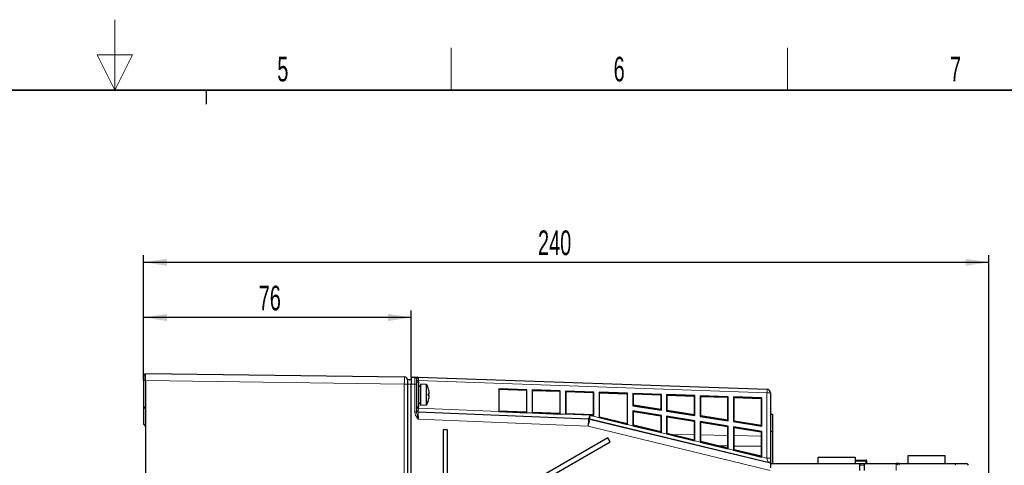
# Model space of a CAD drawing. Header units: millimetres. Extents: x 5 to 418, y 2 to 292.
# Tile 34 of 35: x 203 to 343, y 229 to 292. Entities that reach past the tile are written whole.
import ezdxf

# ---------------------------------------------------------------- set-up
doc = ezdxf.new("R2010")
doc.units = ezdxf.units.MM
doc.layers.add('SLD-0', color=7, linetype='Continuous')
doc.styles.add('SLDTEXTSTYLE0', font='TXT', dxfattribs={"width": 0.605})
doc.dimstyles.new('SLDDIMSTYLE0', dxfattribs={"dimtxt": 3.5, "dimasz": 3.302, "dimexe": 0, "dimexo": 0.0625, "dimgap": 0.875, "dimtad": 1, "dimlfac": 2, "dimrnd": 1e-09, "dimzin": 12, "dimdsep": 46, "dimtxsty": 'SLDTEXTSTYLE0', "dimsah": 1, "dimcen": 0.09, "dimadec": 0, "dimazin": 3, "dimtfac": 1, "dimtofl": 0, "dimtmove": 0, "dimatfit": 3, "dimfxl": 1, "dimfrac": 2, "dimtolj": 1, "dimtzin": 12, "dimarcsym": 0})

# ---------------------------------------------------------------- blocks, each defined once
blk = doc.blocks.new('_D_4')
at = {"layer": 'SLD-0'}
for p, q in [((221.09, 241.3), (221.09, 259.08)), ((341.09, 227.03), (341.09, 259.08)), ((221.09, 258.08), (341.09, 258.08))]:
    blk.add_line(p, q, dxfattribs=at)
for points in [[(221.09, 258.08), (224.4, 257.58), (224.4, 258.59)], [(341.09, 258.08), (337.79, 258.59), (337.79, 257.58)]]:
    blk.add_solid(points, dxfattribs=at)
at = {"layer": 'SLD-0', "insert": (277.08, 262.6), "char_height": 3.5, "attachment_point": 1, "style": 'SLDTEXTSTYLE0'}
blk.add_mtext('240', dxfattribs=at)
blk = doc.blocks.new('_D_5')
at = {"layer": 'SLD-0'}
for p, q in [((221.09, 241.3), (221.09, 251.25)), ((259.09, 250.25), (221.09, 250.25)), ((259.09, 241.8), (259.09, 251.25))]:
    blk.add_line(p, q, dxfattribs=at)
for points in [[(221.09, 250.25), (224.4, 249.74), (224.4, 250.76)], [(259.09, 250.25), (255.79, 250.76), (255.79, 249.74)]]:
    blk.add_solid(points, dxfattribs=at)
at = {"layer": 'SLD-0', "insert": (237.42, 254.76), "char_height": 3.5, "attachment_point": 1, "style": 'SLDTEXTSTYLE0'}
blk.add_mtext('76', dxfattribs=at)

msp = doc.modelspace()

# ---------------------------------------------------------------- linework, layer by layer
at = {"color": 7, "linetype": 'Continuous', "lineweight": 25}
for p, q in [((221.0942, 242.0512), (221.3442, 242.3012)), ((221.3442, 242.3012), (258.1009, 241.8078)), ((221.0942, 237.5512), (221.0942, 241.3013)), ((221.3442, 241.3013), (221.3442, 237.3012)), ((259.0942, 241.4012), (258.5942, 241.4012)), ((258.5942, 240.8012), (258.5942, 241.4012)), ((258.5942, 106.8012), (258.5942, 240.8012)), ((259.0942, 241.8012), (259.0942, 240.8012)), ((259.0942, 241.8012), (259.5942, 241.8012)), ((259.0942, 125.5512), (259.0942, 240.8012)), ((259.8442, 241.5512), (259.8442, 240.8012)), ((260.1442, 241.0512), (259.8442, 241.0512)), ((259.8442, 240.8012), (259.8442, 236.8083)), ((260.0854, 241.7927), (309.6116, 240.0633)), ((260.1442, 237.5512), (260.1442, 241.0512)), ((260.4442, 240.5012), (260.1442, 240.5012)), ((261.2692, 240.7512), (260.4442, 240.8012)), ((260.4442, 237.8012), (260.4442, 240.8012)), ((261.2692, 237.8512), (261.2692, 240.7512)), ((275.4994, 240.0037), (271.4994, 240.1434)), ((271.4994, 240.1434), (271.4994, 236.9045)), ((271.5584, 240.0823), (271.4994, 240.1434)), ((271.5584, 236.9501), (271.5584, 240.0823)), ((271.5584, 240.0823), (275.4368, 239.9433)), ((275.4368, 239.9433), (275.4994, 240.0037)), ((275.4368, 239.9433), (275.4368, 236.7953)), ((275.4994, 236.7413), (275.4994, 240.0037)), ((280.2494, 239.8378), (276.2494, 239.9775)), ((276.2494, 239.9775), (276.2494, 236.7107)), ((276.3127, 239.9119), (276.2494, 239.9775)), ((276.3127, 236.7604), (276.3127, 239.9119)), ((276.3127, 239.9119), (280.1825, 239.7732)), ((280.1825, 239.7732), (280.2494, 239.8378)), ((280.1825, 239.7732), (280.1825, 236.606)), ((280.2494, 236.5474), (280.2494, 239.8378)), ((284.9994, 239.672), (280.9994, 239.8117)), ((280.9994, 239.8117), (280.9994, 236.5168)), ((281.0671, 239.7415), (280.9994, 239.8117)), ((281.0671, 236.5707), (281.0671, 239.7415)), ((281.0671, 239.7415), (284.9281, 239.6032)), ((284.9281, 239.6032), (284.9994, 239.672)), ((284.9281, 239.6032), (284.9281, 236.4166)), ((284.9994, 236.3424), (284.9994, 239.672)), ((285.7494, 239.6458), (285.7494, 236.0567)), ((289.7968, 239.5044), (285.7494, 239.6458)), ((285.8214, 239.5711), (285.7494, 239.6458)), ((285.8214, 236.1134), (285.8214, 239.5711)), ((285.8214, 239.5711), (289.7211, 239.4314)), ((289.7211, 239.4314), (289.7968, 239.5044)), ((289.7211, 239.4314), (289.7211, 235.1705)), ((289.7968, 235.0743), (289.7968, 239.5044)), ((294.5942, 239.3369), (290.5468, 239.4782)), ((290.5468, 239.4782), (290.5468, 237.7349)), ((290.6232, 239.3991), (290.5468, 239.4782)), ((290.6232, 239.3991), (294.5141, 239.2596)), ((290.6232, 237.8002), (290.6232, 239.3991)), ((294.5141, 239.2596), (294.5942, 239.3369)), ((294.5141, 239.2596), (294.5141, 237.1875)), ((294.5942, 237.0938), (294.5942, 239.3369)), ((299.3442, 239.171), (295.3442, 239.3107)), ((295.3442, 239.3107), (295.3442, 236.975)), ((295.425, 239.227), (295.3442, 239.3107)), ((295.425, 239.227), (299.2598, 239.0896)), ((295.425, 237.0441), (295.425, 239.227)), ((299.2598, 239.0896), (299.3442, 239.171)), ((299.2598, 239.0896), (299.2598, 236.4403)), ((299.3442, 236.3415), (299.3442, 239.171)), ((304.0942, 239.0052), (300.0942, 239.1449)), ((300.0942, 239.1449), (300.0942, 236.2227)), ((300.1794, 239.0566), (300.0942, 239.1449)), ((310.0942, 239.5636), (310.0942, 230.268)), ((260.1442, 238.1012), (260.4442, 238.1012)), ((260.4442, 237.8012), (261.2692, 237.8512)), ((290.6232, 237.8002), (290.5468, 237.7349)), ((290.5468, 237.7349), (294.5942, 237.0938)), ((294.5141, 237.1875), (290.6232, 237.8002)), ((300.1794, 236.2955), (300.1794, 239.0566)), ((300.1794, 239.0566), (304.0054, 238.9195)), ((304.0054, 238.9195), (304.0942, 239.0052)), ((304.0054, 238.9195), (304.0054, 235.693)), ((304.0942, 235.5892), (304.0942, 239.0052)), ((308.8442, 238.8393), (304.8442, 238.979)), ((304.8442, 238.979), (304.8442, 235.4704)), ((304.9337, 238.8862), (304.8442, 238.979)), ((304.9337, 235.5469), (304.9337, 238.8862)), ((304.9337, 238.8862), (308.7511, 238.7494)), ((308.7511, 238.7494), (308.8442, 238.8393)), ((308.7511, 238.7494), (308.7511, 234.9458)), ((308.8442, 234.8368), (308.8442, 238.8393)), ((221.0942, 237.5512), (221.3442, 237.3012)), ((221.0942, 235.0512), (221.0942, 237.5512)), ((221.3442, 237.3012), (221.3442, 130.2477)), ((259.8442, 237.5512), (260.1442, 237.5512)), ((271.4994, 236.9045), (275.4994, 236.7413)), ((271.5584, 236.9501), (271.5105, 236.9041)), ((275.4368, 236.7953), (271.5584, 236.9501)), ((275.4368, 236.7953), (275.4882, 236.7417)), ((276.2494, 236.7107), (280.2494, 236.5474)), ((276.3127, 236.7604), (276.2605, 236.7102)), ((280.1825, 236.606), (276.3127, 236.7604)), ((280.1825, 236.606), (280.2382, 236.5479)), ((284.425, 236.377), (280.9994, 236.5168)), ((281.0671, 236.5707), (281.0105, 236.5163)), ((284.9281, 236.4166), (281.0671, 236.5707)), ((284.425, 236.377), (284.4802, 236.3636)), ((284.4802, 236.3636), (284.9994, 236.3424)), ((284.9281, 236.4166), (284.9994, 236.3424)), ((294.5942, 236.3438), (290.5468, 236.9849)), ((290.5468, 236.9849), (290.5468, 234.8923)), ((290.6232, 236.8953), (290.5468, 236.9849)), ((290.6232, 236.8953), (294.5141, 236.2755)), ((290.6232, 234.9524), (290.6232, 236.8953)), ((294.5141, 237.1875), (294.5942, 237.0938)), ((294.5141, 236.2755), (294.5942, 236.3438)), ((294.5141, 236.2755), (294.5141, 234.0117)), ((294.5942, 233.9099), (294.5942, 236.3438)), ((295.425, 237.0441), (295.3442, 236.975)), ((295.3442, 236.975), (299.3442, 236.3415)), ((299.2598, 236.4403), (295.425, 237.0441)), ((299.2598, 236.4403), (299.3442, 236.3415)), ((300.1794, 236.2955), (300.0942, 236.2227)), ((304.0054, 235.693), (300.1794, 236.2955)), ((310.0942, 236.5512), (310.3942, 236.5512)), ((310.3942, 236.5512), (310.3942, 234.0512)), ((221.0942, 235.0512), (221.3442, 234.8012)), ((285.8214, 236.1134), (285.7494, 236.0567)), ((285.7494, 236.0567), (289.7968, 235.0743)), ((289.7211, 235.1705), (285.8214, 236.1134)), ((289.7211, 235.1705), (289.7968, 235.0743)), ((290.6232, 234.9524), (290.5468, 234.8923)), ((290.5468, 234.8923), (294.5942, 233.9099)), ((294.5141, 234.0117), (290.6232, 234.9524)), ((299.3442, 235.5915), (295.3442, 236.225)), ((295.3442, 236.225), (295.3442, 233.7279)), ((295.425, 236.1304), (295.3442, 236.225)), ((295.425, 236.1304), (299.2598, 235.5195)), ((295.425, 233.7915), (295.425, 236.1304)), ((299.2598, 235.5195), (299.3442, 235.5915)), ((299.2598, 235.5195), (299.2598, 232.8643)), ((299.3442, 232.757), (299.3442, 235.5915)), ((300.0942, 236.2227), (304.0942, 235.5892)), ((304.0942, 234.8392), (300.0942, 235.4727)), ((300.0942, 235.4727), (300.0942, 232.575)), ((300.1794, 235.3729), (300.0942, 235.4727)), ((300.1794, 235.3729), (304.0054, 234.7634)), ((300.1794, 232.642), (300.1794, 235.3729)), ((304.0054, 235.693), (304.0942, 235.5892)), ((304.9337, 235.5469), (304.8442, 235.4704)), ((304.8442, 235.4704), (308.8442, 234.8368)), ((308.7511, 234.9458), (304.9337, 235.5469)), ((308.7511, 234.9458), (308.8442, 234.8368)), ((264.2442, 234.3012), (263.5942, 234.3012)), ((263.5942, 234.3012), (263.5942, 113.3012)), ((264.2442, 113.3012), (264.2442, 234.3012)), ((294.5141, 234.0117), (294.5942, 233.9099)), ((295.425, 233.7915), (295.3442, 233.7279)), ((295.3442, 233.7279), (299.3442, 232.757)), ((299.2598, 232.8643), (295.425, 233.7915)), ((304.0054, 234.7634), (304.0942, 234.8392)), ((304.0054, 234.7634), (304.0054, 231.7169)), ((304.0942, 231.6041), (304.0942, 234.8392)), ((308.8442, 234.0869), (304.8442, 234.7204)), ((304.8442, 234.7204), (304.8442, 231.422)), ((304.9337, 234.6155), (304.8442, 234.7204)), ((304.9337, 234.6155), (308.7511, 234.0074)), ((304.9337, 231.4925), (304.9337, 234.6155)), ((308.7511, 234.0074), (308.8442, 234.0869)), ((308.7511, 234.0074), (308.7511, 230.5695)), ((308.8442, 230.4512), (308.8442, 234.0869)), ((310.3942, 234.0512), (310.3942, 229.5512)), ((287.006, 233.1844), (265.7442, 220.9089)), ((266.0692, 220.346), (287.331, 232.6215)), ((287.331, 232.6215), (287.006, 233.1844)), ((299.2598, 232.8643), (299.3442, 232.757)), ((300.1794, 232.642), (300.0942, 232.575)), ((300.0942, 232.575), (304.0942, 231.6041)), ((304.0054, 231.7169), (300.1794, 232.642)), ((304.0054, 232.0085), (302.7055, 232.0312)), ((304.0054, 231.7169), (304.0942, 231.6041)), ((304.9337, 231.4925), (304.8442, 231.422)), ((304.8442, 231.422), (308.8442, 230.4512)), ((308.7511, 231.9257), (304.9337, 231.9923)), ((308.7511, 230.5695), (304.9337, 231.4925)), ((308.7511, 230.5695), (308.8442, 230.4512)), ((310.0942, 230.268), (310.0942, 229.6181)), ((310.0942, 229.6181), (310.0942, 229.5688)), ((310.0942, 229.5688), (310.0942, 228.9379)), ((310.0942, 229.5512), (322.7442, 229.5512)), ((316.8442, 229.5512), (316.8442, 230.4512)), ((316.8442, 230.4512), (322.0942, 230.4512)), ((322.0917, 230.0012), (322.135, 230.0012)), ((322.0942, 230.4512), (322.0942, 229.5512)), ((322.13, 229.9012), (322.0942, 229.9012)), ((322.1355, 229.8762), (322.1192, 229.5512)), ((322.135, 230.0012), (323.6667, 230.0012)), ((322.7442, 229.5512), (322.7442, 228.5512)), ((322.7442, 229.5262), (323.4442, 229.5262)), ((323.4442, 229.5262), (327.9442, 229.5262)), ((323.4442, 228.5262), (323.4442, 229.5262)), ((323.6667, 229.8762), (323.6667, 230.0012)), ((323.6667, 229.5262), (323.6667, 229.8762)), ((323.6917, 229.5262), (323.6917, 229.8762)), ((323.7917, 229.5262), (323.7917, 229.8762)), ((328.3147, 229.5262), (327.9442, 229.5262)), ((328.3147, 229.5262), (336.2765, 229.5262)), ((329.6443, 230.6512), (334.8943, 230.6512)), ((329.6443, 229.5262), (329.6443, 230.6512)), ((334.8943, 229.5262), (334.8943, 230.6512)), ((336.2765, 229.5262), (337.9442, 229.5262))]:
    msp.add_line(p, q, dxfattribs=at)
at = {"color": 7, "linetype": 'Continuous', "lineweight": 18}
for p, q in [((221.0942, 241.3013), (221.3442, 241.3013)), ((258.1009, 240.8079), (221.3442, 241.3013)), ((258.1009, 125.561), (258.1009, 240.8079)), ((258.5942, 240.8079), (258.1009, 240.8079)), ((259.0942, 240.8012), (258.5942, 240.8012)), ((259.5942, 240.8012), (259.0942, 240.8012)), ((259.5942, 240.8012), (259.5942, 241.8012)), ((259.5942, 236.8083), (259.5942, 240.8012)), ((259.8442, 240.8012), (259.5942, 240.8012)), ((260.0942, 241.2921), (259.8442, 241.2921)), ((260.0942, 241.2921), (260.0942, 241.0512)), ((309.5942, 239.5636), (260.0942, 241.2921)), ((309.5942, 230.268), (309.5942, 239.5636)), ((309.5942, 239.5636), (310.0942, 239.5636)), ((259.8442, 236.8083), (259.5942, 236.8083)), ((260.0942, 237.3701), (259.8442, 237.3701)), ((260.084, 236.8702), (260.084, 236.8086)), ((284.2563, 235.8835), (260.084, 236.8702)), ((260.084, 236.8086), (284.2477, 235.8223)), ((260.0942, 237.5512), (260.0942, 237.3701)), ((260.0942, 237.3701), (271.4994, 236.9045)), ((275.4994, 236.7413), (276.2494, 236.7107)), ((280.2494, 236.5474), (280.9994, 236.5168)), ((284.4802, 236.3636), (309.5942, 230.268)), ((284.2069, 234.8233), (260.0942, 235.8075)), ((284.2477, 235.8223), (284.2563, 235.8835)), ((284.4513, 235.8561), (284.4427, 235.7949)), ((284.4427, 235.7949), (310.0942, 229.5688)), ((309.7121, 229.7249), (284.4513, 235.8561)), ((310.0479, 228.5512), (284.2069, 234.8233)), ((296.0197, 233.6477), (299.2598, 233.5911)), ((300.1794, 233.5751), (304.0054, 233.5083)), ((304.9337, 233.4921), (308.7511, 233.4255)), ((310.3942, 234.0512), (310.0942, 234.0512)), ((309.5942, 230.268), (310.0942, 230.268)), ((322.1355, 229.8762), (322.0942, 229.8762)), ((322.1355, 229.8762), (323.6667, 229.8762)), ((323.4442, 229.2805), (322.7442, 229.2805)), ((323.6917, 229.8762), (323.6667, 229.8762))]:
    msp.add_line(p, q, dxfattribs=at)
at = {"color": 7, "linetype": 'Continuous', "lineweight": 18, "flags": 128}
for points in [[(260.0854, 241.7927), (260.0856, 241.7831), (260.0861, 241.7546), (260.0869, 241.7084), (260.088, 241.6461), (260.0893, 241.5703), (260.0908, 241.4837), (260.0925, 241.3898), (260.0942, 241.2921)], [(309.6116, 240.0633), (309.6113, 240.0537), (309.6103, 240.0252), (309.6087, 239.979), (309.6065, 239.9169), (309.6039, 239.8412), (309.6008, 239.7548), (309.5976, 239.661), (309.5942, 239.5636)], [(260.0942, 237.3701), (260.0922, 237.2736), (260.0903, 237.1808), (260.0885, 237.095), (260.087, 237.0196), (260.0857, 236.9574), (260.0848, 236.9107), (260.0842, 236.8812), (260.084, 236.8702)], [(260.084, 236.8086), (260.0842, 236.7864), (260.0848, 236.7274), (260.0857, 236.6338), (260.087, 236.5092), (260.0885, 236.3583), (260.0903, 236.1866), (260.0922, 236.0006), (260.0942, 235.8075)], [(284.2563, 235.8835), (284.26, 235.8945), (284.2699, 235.9235), (284.2857, 235.9696), (284.3067, 236.0311), (284.3322, 236.1055), (284.3611, 236.1901), (284.3924, 236.2818), (284.425, 236.377)], [(284.425, 236.377), (284.4301, 236.2765), (284.435, 236.1797), (284.4395, 236.0904), (284.4434, 236.0119), (284.4467, 235.947), (284.4492, 235.8984), (284.4507, 235.8677), (284.4513, 235.8561)], [(284.2477, 235.8223), (284.2468, 235.8001), (284.2444, 235.7413), (284.2405, 235.6479), (284.2355, 235.5236), (284.2293, 235.3729), (284.2223, 235.2016), (284.2148, 235.0161), (284.2069, 234.8233)], [(284.2069, 234.8233), (284.2524, 235.0108), (284.2962, 235.1912), (284.3366, 235.3579), (284.3722, 235.5044), (284.4016, 235.6253), (284.4236, 235.7161), (284.4375, 235.7734), (284.4427, 235.7949)], [(309.7121, 229.7249), (309.7095, 229.7369), (309.7025, 229.7689), (309.6915, 229.8197), (309.6768, 229.8873), (309.659, 229.9692), (309.6388, 230.0623), (309.6169, 230.1632), (309.5942, 230.268)]]:
    msp.add_lwpolyline(points, dxfattribs=at)
at = {"color": 7, "linetype": 'Continuous', "lineweight": 25, "flags": 128}
for points in [[(261.5878, 239.3977), (261.5782, 239.3951), (261.5679, 239.3923), (261.5568, 239.3894), (261.5449, 239.3862), (261.5323, 239.3828), (261.5189, 239.3792), (261.5048, 239.3754), (261.49, 239.3715)], [(261.49, 239.2309), (261.5048, 239.2269), (261.5189, 239.2231), (261.5323, 239.2195), (261.5449, 239.2162), (261.5568, 239.213), (261.5679, 239.21), (261.5782, 239.2072), (261.5878, 239.2047)], [(322.1416, 229.9987), (322.1413, 229.9915), (322.1407, 229.9799), (322.1399, 229.9643), (322.1389, 229.9454), (322.1379, 229.9238), (322.1367, 229.9005), (322.1355, 229.8762)]]:
    msp.add_lwpolyline(points, dxfattribs=at)
at = {"color": 7, "linetype": 'Continuous', "lineweight": 25}
for centre, radius, start, end in [((258.0942, 241.3078), 0.5, 0, 89.230975), ((259.5942, 241.5512), 0.25, 0, 90), ((260.0019, 241.5512), 0.25, 79.443195, 89.99479), ((260.0942, 242.0426), 0.25, 259.290232, 267.96692), ((258.6533, 239.3012), 2.9908, 18.429262, 29.000334), ((258.6442, 239.3046), 2.9976, 10.893752, 18.312667), ((258.4029, 239.3012), 3.0879, 358.695669, 1.304331), ((258.9008, 239.381), 2.7313, 2.816849, 10.337023), ((261.2481, 239.5821), 0.3865, 331.492225, 350.035742), ((261.248, 239.0202), 0.3866, 9.970509, 28.506042), ((258.9006, 239.2213), 2.7315, 349.66343, 357.183244), ((309.5942, 239.5636), 0.5, 0, 88), ((258.6533, 239.3012), 2.9908, 330.999666, 341.570738), ((258.6429, 239.2981), 2.9989, 341.688935, 349.104645), ((323.6667, 229.8762), 0.125, 0, 90), ((323.6667, 229.8762), 0.025, 0, 90), ((327.9442, 229.2762), 0.25, 0, 90), ((337.9442, 229.2762), 0.25, 0, 90)]:
    msp.add_arc(centre, radius, start, end, dxfattribs=at)
at = {"color": 7, "linetype": 'Continuous', "lineweight": 18}
for centre, radius, start, end in [((260.0941, 237.1199), 0.25, 180.002834, 267.670984), ((260.0941, 237.0583), 0.25, 180.002834, 267.670984), ((284.2067, 234.8223), 1.0009, 76.360194, 87.654827), ((284.2156, 234.8852), 0.9991, 76.354665, 87.668941), ((328.0895, 229.3345), 0.2958, 348.627359, 40.392953), ((336.0512, 229.3345), 0.2958, 348.627359, 40.392953)]:
    msp.add_arc(centre, radius, start, end, dxfattribs=at)
for centre, major_axis, ratio, start_param, end_param in [((258.0942, 240.8078), (0.0067, 1), 0.0067099, 4.71252409, 6.28314027), ((327.9442, 228.5262), (0, 1), 0.01308399, 4.71238898, 6.28318531)]:
    msp.add_ellipse(centre, major_axis=major_axis, ratio=ratio, start_param=start_param, end_param=end_param, dxfattribs=at)
at = {"color": 7, "linetype": 'Continuous', "lineweight": 25}
for points, knots in [([(221.0942, 241.3013), (221.0942, 241.3807), (221.0942, 241.5445), (221.0942, 241.7674), (221.0942, 241.9406), (221.0942, 242.0366), (221.0942, 242.0469), (221.0942, 242.0512)], [0, 0, 0, 0, 0.20235496, 0.41739747, 0.63200079, 0.84643369, 1, 1, 1, 1]), ([(259.5942, 241.8012), (259.6016, 241.8012), (259.6165, 241.8012), (259.7161, 241.8012), (259.8086, 241.8012), (259.8789, 241.8012), (259.9269, 241.8012), (259.9717, 241.8012), (259.9946, 241.8012), (260.0019, 241.8012), (260.0014, 241.8012), (260.0012, 241.8012)], [0, 0, 0, 0, 0.24754447, 0.4938927, 0.69962712, 0.7497997, 0.84585798, 0.93651786, 0.96745569, 0.99149764, 1, 1, 1, 1]), ([(310.0942, 229.6181), (310.0861, 229.6216), (310.0667, 229.6299), (309.919, 229.6705), (309.7798, 229.7073), (309.7128, 229.7247), (309.7121, 229.7249)], [0, 0, 0, 0, 0.28124055, 0.6749722, 0.99648286, 1, 1, 1, 1]), ([(322.13, 229.9012), (322.1313, 229.901), (322.1337, 229.9006), (322.1355, 229.8971), (322.1361, 229.8916), (322.1359, 229.8845), (322.1356, 229.879), (322.1355, 229.8762)], [0, 0, 0, 0, 0.20135949, 0.40338202, 0.5931914, 0.78766284, 1, 1, 1, 1]), ([(322.135, 230.0012), (322.1373, 230.001), (322.1411, 230.0008), (322.1415, 229.9993), (322.1416, 229.9987)], [0, 0, 0, 0, 0.59355142, 1, 1, 1, 1])]:
    msp.add_open_spline(points, degree=3, knots=knots, dxfattribs=at)
for points in [[(221.3442, 242.2251), (221.3442, 242.2751), (221.3442, 242.3012), (221.3442, 242.3012)], [(221.3442, 242.0083), (221.3442, 242.1009), (221.3442, 242.175), (221.3442, 242.2251)], [(221.3442, 241.6839), (221.3442, 241.8049), (221.3442, 241.9158), (221.3442, 242.0083)], [(221.3442, 241.3013), (221.3442, 241.4322), (221.3442, 241.563), (221.3442, 241.6839)]]:
    msp.add_open_spline(points, degree=3, dxfattribs=at)
at = {"color": 7, "linetype": 'Continuous', "lineweight": 18}
for points, knots in [([(260.0477, 241.7967), (260.0478, 241.7967), (260.048, 241.7969), (260.0448, 241.7951), (260.0344, 241.7888), (260.0127, 241.7727), (259.9705, 241.7313), (259.9172, 241.6659), (259.8581, 241.5944), (259.8485, 241.5647), (259.8442, 241.5512)], [0, 0, 0, 0, 0.01880199, 0.06634485, 0.12010094, 0.25160785, 0.37162565, 0.63567157, 0.83438203, 1, 1, 1, 1]), ([(260.0942, 235.8075), (260.0933, 235.8085), (260.0689, 235.8385), (259.974, 235.9546), (259.7959, 236.187), (259.6249, 236.4936), (259.6024, 236.7239), (259.5942, 236.8083)], [0, 0, 0, 0, 0.00340737, 0.10208897, 0.39442811, 0.77814446, 1, 1, 1, 1]), ([(259.8442, 236.8083), (259.8488, 236.747), (259.8631, 236.5602), (259.9529, 236.2743), (260.0325, 236.0088), (260.0777, 235.8613), (260.0895, 235.8228), (260.0928, 235.8119), (260.0937, 235.8089), (260.0942, 235.8075)], [0, 0, 0, 0, 0.18308739, 0.55842956, 0.88279936, 0.96802185, 0.99112739, 0.99575984, 1, 1, 1, 1])]:
    msp.add_open_spline(points, degree=3, knots=knots, dxfattribs=at)
at = {"layer": 'SLD-0', "lineweight": 18}
for p, q in [((217, 292.5), (217, 282.5)), ((264.75, 282.5), (264.75, 288.5)), ((312.5, 282.5), (312.5, 288.5)), ((219.5, 287.5), (214.5, 287.5)), ((214.5, 287.5), (217, 282.5)), ((217, 282.5), (219.5, 287.5))]:
    msp.add_line(p, q, dxfattribs=at)
at = {"layer": 'SLD-0', "lineweight": 35}
msp.add_line((408, 282.5), (26, 282.5), dxfattribs=at)
at = {"layer": 'SLD-0'}
msp.add_line((230, 280.5), (230, 282.5), dxfattribs=at)
msp.add_line((230, 280.5), (230, 282.5), dxfattribs=at)

# ---------------------------------------------------------------- texts
at = {"layer": 'SLD-0', "char_height": 3.5, "attachment_point": 2, "style": 'SLDTEXTSTYLE0'}
for s, insert in [('5', (240.8527, 287.243)), ('6', (288.6027, 287.243)), ('7', (336.3527, 287.243))]:
    msp.add_mtext(s, dxfattribs=dict(at, insert=insert))

# ---------------------------------------------------------------- dimensions: what is measured, and where the dimension line sits
at = {"layer": 'SLD-0'}
for base, p1, p2, picture, middle in [((341.0942, 258.085), (221.0942, 241.3013), (341.0942, 227.0262), '_D_4', (281.0942, 258.085)), ((221.0942, 250.2489), (259.0942, 241.8012), (221.0942, 241.3013), '_D_5', (240.0942, 250.2489))]:
    dim = msp.add_linear_dim(base=base, p1=p1, p2=p2, dimstyle='SLDDIMSTYLE0', dxfattribs=at)
    dim.commit()
    dim.dimension.update_dxf_attribs({"geometry": picture, "text_midpoint": middle, "dimtype": 160})

doc.saveas('drawing.dxf')
